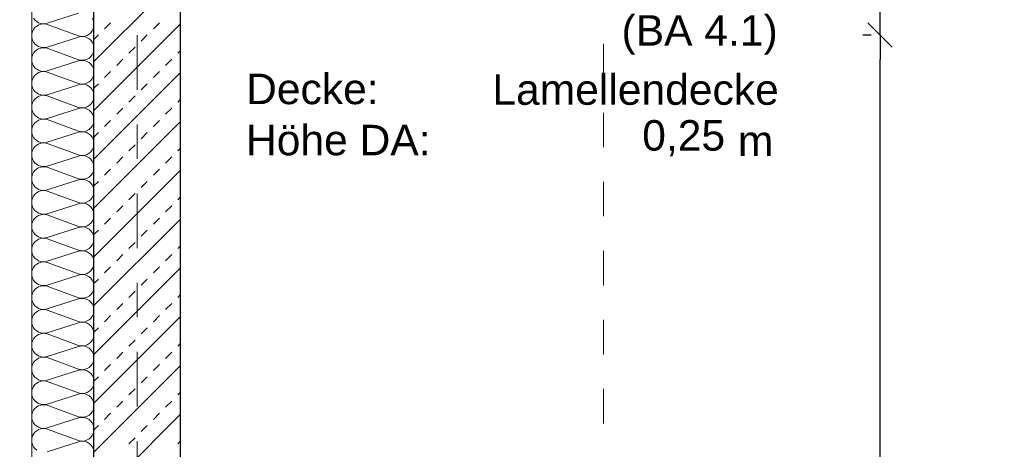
# Model space of a CAD drawing. Header units: metres. Extents: x -45.2 to 14.3, y -31.8 to 10.2.
# Tile 10 of 148: x -39.5 to -36.6, y -18.8 to -17.6. Entities that reach past the tile are written whole.
import ezdxf

# ---------------------------------------------------------------- set-up
doc = ezdxf.new("R2010")
doc.units = ezdxf.units.M
doc.header["$LTSCALE"] = 0.05
doc.linetypes.add('Achsen 01', pattern=[5.291531, 3.175, -1.058062, 0.352704, -0.705764])
doc.linetypes.add('Raster 01', pattern=[2, 1, -1])
doc.layers.get('0').update_dxf_attribs({"lineweight": 25})
for name, color, linetype, lineweight in [('013_Beton und Stahlbetonarbeiten-330 Außenwände', 7, 'Continuous', 25), ('AV1-Einrichtung Bemaßung', 7, 'Continuous', 9), ('AV1-Stempel-Raumstempel', 7, 'Continuous', 9)]:
    doc.layers.add(name, color=color, linetype=linetype, lineweight=lineweight)
for name, color, linetype, lineweight, true_color in [('014_Fassadenarbeiten-000 Aufsicht Betonfertigteile', 7, 'Continuous', 9, 0xc0c0c0), ('014_Fassadenarbeiten-330 mineralische Dämmung', 7, 'Continuous', 9, 0x666666), ('AV1-Achsen', 1, 'Achsen 01', 18, 0xff0000), ('AV1-Raster', 7, 'Raster 01', 9, 0xa6a6a6)]:
    doc.layers.add(name, color=color, linetype=linetype, lineweight=lineweight, true_color=true_color)
doc.styles.add('Arial', font='arial.ttf')

msp = doc.modelspace()

# ---------------------------------------------------------------- linework, layer by layer
at = {"color": 0, "linetype": 'ByBlock', "lineweight": -2}
for q in [(-36.9989, -17.5543), (-36.9989, -17.6957)]:
    msp.add_line((-36.9989, -17.625), q, dxfattribs=at)
at = {"color": 0, "linetype": 'Continuous', "lineweight": 15}
for p, q in [((-36.9636, -17.6604), (-37.0343, -17.5896)), ((-37.0343, -17.5896), (-36.9636, -17.6604))]:
    msp.add_line(p, q, dxfattribs=at)
at = {"layer": '013_Beton und Stahlbetonarbeiten-330 Außenwände', "color": 251, "linetype": 'Continuous', "lineweight": 13, "true_color": 0x4c4c4c}
for p, q in [((-39.025, -17.4517), (-39.275, -17.7017)), ((-39.025, -17.5932), (-39.275, -17.8432)), ((-39.2444, -17.607), (-39.2267, -17.5893)), ((-39.103, -17.607), (-39.0853, -17.5893)), ((-39.275, -17.6375), (-39.2621, -17.6246)), ((-39.1384, -17.6423), (-39.1207, -17.6246)), ((-39.1737, -17.6777), (-39.156, -17.66)), ((-39.0323, -17.6777), (-39.025, -17.6704)), ((-39.2091, -17.713), (-39.1914, -17.6953)), ((-39.0676, -17.713), (-39.05, -17.6953)), ((-39.2444, -17.7484), (-39.2267, -17.7307)), ((-39.103, -17.7484), (-39.0853, -17.7307)), ((-39.025, -17.7346), (-39.275, -17.9846)), ((-39.275, -17.779), (-39.2621, -17.7661)), ((-39.1384, -17.7837), (-39.1207, -17.7661)), ((-39.1737, -17.8191), (-39.156, -17.8014)), ((-39.0323, -17.8191), (-39.025, -17.8118)), ((-39.2091, -17.8544), (-39.1914, -17.8368)), ((-39.0676, -17.8544), (-39.05, -17.8368)), ((-39.2444, -17.8898), (-39.2267, -17.8721)), ((-39.103, -17.8898), (-39.0853, -17.8721)), ((-39.025, -17.876), (-39.275, -18.126)), ((-39.275, -17.9204), (-39.2621, -17.9075)), ((-39.1384, -17.9252), (-39.1207, -17.9075)), ((-39.1737, -17.9605), (-39.156, -17.9428)), ((-39.0323, -17.9605), (-39.025, -17.9532)), ((-39.2091, -17.9959), (-39.1914, -17.9782)), ((-39.0676, -17.9959), (-39.05, -17.9782)), ((-39.2444, -18.0312), (-39.2267, -18.0135)), ((-39.103, -18.0312), (-39.0853, -18.0135)), ((-39.025, -18.0174), (-39.275, -18.2674)), ((-39.275, -18.0618), (-39.2621, -18.0489)), ((-39.1384, -18.0666), (-39.1207, -18.0489)), ((-39.1737, -18.1019), (-39.156, -18.0843)), ((-39.0323, -18.1019), (-39.025, -18.0946)), ((-39.2091, -18.1373), (-39.1914, -18.1196)), ((-39.0676, -18.1373), (-39.05, -18.1196)), ((-39.025, -18.1588), (-39.275, -18.4088)), ((-39.2444, -18.1726), (-39.2267, -18.155)), ((-39.103, -18.1726), (-39.0853, -18.155)), ((-39.275, -18.2032), (-39.2621, -18.1903)), ((-39.1384, -18.208), (-39.1207, -18.1903)), ((-39.1737, -18.2434), (-39.156, -18.2257)), ((-39.0323, -18.2434), (-39.025, -18.2361)), ((-39.2091, -18.2787), (-39.1914, -18.261)), ((-39.0676, -18.2787), (-39.05, -18.261)), ((-39.025, -18.3003), (-39.275, -18.5503)), ((-39.2444, -18.3141), (-39.2267, -18.2964)), ((-39.103, -18.3141), (-39.0853, -18.2964)), ((-39.275, -18.3446), (-39.2621, -18.3317)), ((-39.1384, -18.3494), (-39.1207, -18.3317)), ((-39.1737, -18.3848), (-39.156, -18.3671)), ((-39.0323, -18.3848), (-39.025, -18.3775)), ((-39.2091, -18.4201), (-39.1914, -18.4025)), ((-39.0676, -18.4201), (-39.05, -18.4025)), ((-39.025, -18.4417), (-39.275, -18.6917)), ((-39.2444, -18.4555), (-39.2267, -18.4378)), ((-39.103, -18.4555), (-39.0853, -18.4378)), ((-39.275, -18.4861), (-39.2621, -18.4732)), ((-39.1384, -18.4908), (-39.1207, -18.4732)), ((-39.1737, -18.5262), (-39.156, -18.5085)), ((-39.0323, -18.5262), (-39.025, -18.5189)), ((-39.2091, -18.5616), (-39.1914, -18.5439)), ((-39.0676, -18.5616), (-39.05, -18.5439)), ((-39.025, -18.5831), (-39.275, -18.8331)), ((-39.2444, -18.5969), (-39.2267, -18.5792)), ((-39.103, -18.5969), (-39.0853, -18.5792)), ((-39.275, -18.6275), (-39.2621, -18.6146)), ((-39.1384, -18.6323), (-39.1207, -18.6146)), ((-39.1737, -18.6676), (-39.156, -18.6499)), ((-39.0323, -18.6676), (-39.025, -18.6603)), ((-39.2091, -18.703), (-39.1914, -18.6853)), ((-39.0676, -18.703), (-39.05, -18.6853)), ((-39.025, -18.7245), (-39.275, -18.9745)), ((-39.2444, -18.7383), (-39.2267, -18.7207)), ((-39.103, -18.7383), (-39.0853, -18.7207)), ((-39.275, -18.7689), (-39.2621, -18.756)), ((-39.1384, -18.7737), (-39.1207, -18.756)), ((-39.1737, -18.809), (-39.156, -18.7914)), ((-39.0323, -18.809), (-39.025, -18.8017))]:
    msp.add_line(p, q, dxfattribs=at)
at = {"layer": '013_Beton und Stahlbetonarbeiten-330 Außenwände'}
msp.add_lwpolyline([(-39.275, 0.125), (-18.775, 0.125), (-18.775, -0.125), (-39.025, -0.125), (-39.025, -21.725), (-39.275, -21.725)], close=True, dxfattribs=at)
at = {"layer": '014_Fassadenarbeiten-000 Aufsicht Betonfertigteile'}
msp.add_lwpolyline([(-39.455, 0.305), (-39.455, -21.905), (-39.825, -22.275), (-39.825, 0.675)], close=True, dxfattribs=at)
at = {"layer": '014_Fassadenarbeiten-330 mineralische Dämmung'}
msp.add_lwpolyline([(-18.9, 0.305), (-18.9, 0.125), (-39.275, 0.125), (-39.275, -21.725), (-39.15, -21.725), (-39.15, -21.905), (-39.455, -21.905), (-39.455, 0.305)], close=True, dxfattribs=at)
for points in [[(-39.4408, -18.827), (-39.4457, -18.8227), (-39.4497, -18.8175), (-39.4526, -18.8118), (-39.4544, -18.8056), (-39.455, -18.7991), (-39.4544, -18.7927), (-39.4526, -18.7864), (-39.4497, -18.7807), (-39.4457, -18.7756), (-39.4408, -18.7713), (-39.4353, -18.768), (-39.4292, -18.7658), (-39.4228, -18.7647), (-39.4163, -18.7649), (-39.41, -18.7663), (-39.32, -18.7996), (-39.32, -18.7996), (-39.3137, -18.801), (-39.3072, -18.8012), (-39.3008, -18.8002), (-39.2947, -18.798), (-39.2892, -18.7946), (-39.2843, -18.7904), (-39.2803, -18.7852), (-39.2774, -18.7795), (-39.2756, -18.7733), (-39.275, -18.7668), (-39.2756, -18.7604), (-39.2774, -18.7541), (-39.2803, -18.7484), (-39.2843, -18.7433), (-39.2892, -18.739), (-39.2947, -18.7357), (-39.3008, -18.7335), (-39.3072, -18.7324), (-39.3137, -18.7326), (-39.32, -18.734), (-39.41, -18.7629), (-39.41, -18.7629), (-39.4163, -18.7643), (-39.4228, -18.7645), (-39.4292, -18.7635), (-39.4353, -18.7613), (-39.4408, -18.758), (-39.4457, -18.7537), (-39.4497, -18.7486), (-39.4526, -18.7428), (-39.4544, -18.7366), (-39.455, -18.7302), (-39.4544, -18.7237), (-39.4526, -18.7175), (-39.4497, -18.7117), (-39.4457, -18.7066), (-39.4408, -18.7023), (-39.4353, -18.699), (-39.4292, -18.6968), (-39.4228, -18.6958), (-39.4163, -18.696), (-39.41, -18.6974), (-39.32, -18.7306), (-39.32, -18.7306), (-39.3137, -18.732), (-39.3072, -18.7322), (-39.3008, -18.7312), (-39.2947, -18.729), (-39.2892, -18.7257), (-39.2843, -18.7214), (-39.2803, -18.7163), (-39.2774, -18.7105), (-39.2756, -18.7043), (-39.275, -18.6979), (-39.2756, -18.6914), (-39.2774, -18.6852), (-39.2803, -18.6794), (-39.2843, -18.6743), (-39.2892, -18.67), (-39.2947, -18.6667), (-39.3008, -18.6645), (-39.3072, -18.6635), (-39.3137, -18.6637), (-39.32, -18.6651), (-39.41, -18.694), (-39.41, -18.694), (-39.4163, -18.6954), (-39.4228, -18.6956), (-39.4292, -18.6946), (-39.4353, -18.6924), (-39.4408, -18.6891), (-39.4457, -18.6848), (-39.4497, -18.6797), (-39.4526, -18.6739), (-39.4544, -18.6677), (-39.455, -18.6612), (-39.4544, -18.6548), (-39.4526, -18.6486), (-39.4497, -18.6428), (-39.4457, -18.6377), (-39.4408, -18.6334), (-39.4353, -18.6301), (-39.4292, -18.6279), (-39.4228, -18.6268), (-39.4163, -18.627), (-39.41, -18.6284), (-39.32, -18.6617), (-39.32, -18.6617), (-39.3137, -18.6631), (-39.3072, -18.6633), (-39.3008, -18.6623), (-39.2947, -18.6601), (-39.2892, -18.6568), (-39.2843, -18.6525), (-39.2803, -18.6474), (-39.2774, -18.6416), (-39.2756, -18.6354), (-39.275, -18.6289), (-39.2756, -18.6225), (-39.2774, -18.6163), (-39.2803, -18.6105), (-39.2843, -18.6054), (-39.2892, -18.6011), (-39.2947, -18.5978), (-39.3008, -18.5956), (-39.3072, -18.5945), (-39.3137, -18.5947), (-39.32, -18.5961), (-39.41, -18.6251), (-39.41, -18.6251), (-39.4163, -18.6265), (-39.4228, -18.6266), (-39.4292, -18.6256), (-39.4353, -18.6234), (-39.4408, -18.6201), (-39.4457, -18.6158), (-39.4497, -18.6107), (-39.4526, -18.6049), (-39.4544, -18.5987), (-39.455, -18.5923), (-39.4544, -18.5858), (-39.4526, -18.5796), (-39.4497, -18.5738), (-39.4457, -18.5687), (-39.4408, -18.5644), (-39.4353, -18.5611), (-39.4292, -18.5589), (-39.4228, -18.5579), (-39.4163, -18.5581), (-39.41, -18.5595), (-39.32, -18.5928), (-39.32, -18.5928), (-39.3137, -18.5942), (-39.3072, -18.5943), (-39.3008, -18.5933), (-39.2947, -18.5911), (-39.2892, -18.5878), (-39.2843, -18.5835), (-39.2803, -18.5784), (-39.2774, -18.5726), (-39.2756, -18.5664), (-39.275, -18.56), (-39.2756, -18.5535), (-39.2774, -18.5473), (-39.2803, -18.5415), (-39.2843, -18.5364), (-39.2892, -18.5321), (-39.2947, -18.5288), (-39.3008, -18.5266), (-39.3072, -18.5256), (-39.3137, -18.5258), (-39.32, -18.5272), (-39.41, -18.5561), (-39.41, -18.5561), (-39.4163, -18.5575), (-39.4228, -18.5577), (-39.4292, -18.5567), (-39.4353, -18.5545), (-39.4408, -18.5512), (-39.4457, -18.5469), (-39.4497, -18.5418), (-39.4526, -18.536), (-39.4544, -18.5298), (-39.455, -18.5233), (-39.4544, -18.5169), (-39.4526, -18.5107), (-39.4497, -18.5049), (-39.4457, -18.4998), (-39.4408, -18.4955), (-39.4353, -18.4922), (-39.4292, -18.49), (-39.4228, -18.489), (-39.4163, -18.4891), (-39.41, -18.4905), (-39.32, -18.5238), (-39.32, -18.5238), (-39.3137, -18.5252), (-39.3072, -18.5254), (-39.3008, -18.5244), (-39.2947, -18.5222), (-39.2892, -18.5189), (-39.2843, -18.5146), (-39.2803, -18.5095), (-39.2774, -18.5037), (-39.2756, -18.4975), (-39.275, -18.491), (-39.2756, -18.4846), (-39.2774, -18.4784), (-39.2803, -18.4726), (-39.2843, -18.4675), (-39.2892, -18.4632), (-39.2947, -18.4599), (-39.3008, -18.4577), (-39.3072, -18.4567), (-39.3137, -18.4568), (-39.32, -18.4582), (-39.41, -18.4872), (-39.41, -18.4872), (-39.4163, -18.4886), (-39.4228, -18.4888), (-39.4292, -18.4877), (-39.4353, -18.4855), (-39.4408, -18.4822), (-39.4457, -18.4779), (-39.4497, -18.4728), (-39.4526, -18.4671), (-39.4544, -18.4608), (-39.455, -18.4544), (-39.4544, -18.4479), (-39.4526, -18.4417), (-39.4497, -18.4359), (-39.4457, -18.4308), (-39.4408, -18.4265), (-39.4353, -18.4232), (-39.4292, -18.421), (-39.4228, -18.42), (-39.4163, -18.4202), (-39.41, -18.4216), (-39.32, -18.4549), (-39.32, -18.4549), (-39.3137, -18.4563), (-39.3072, -18.4565), (-39.3008, -18.4554), (-39.2947, -18.4532), (-39.2892, -18.4499), (-39.2843, -18.4456), (-39.2803, -18.4405), (-39.2774, -18.4347), (-39.2756, -18.4285), (-39.275, -18.4221), (-39.2756, -18.4156), (-39.2774, -18.4094), (-39.2803, -18.4037), (-39.2843, -18.3985), (-39.2892, -18.3942), (-39.2947, -18.3909), (-39.3008, -18.3887), (-39.3072, -18.3877), (-39.3137, -18.3879), (-39.32, -18.3893), (-39.41, -18.4182), (-39.41, -18.4182), (-39.4163, -18.4196), (-39.4228, -18.4198), (-39.4292, -18.4188), (-39.4353, -18.4166), (-39.4408, -18.4133), (-39.4457, -18.409), (-39.4497, -18.4039), (-39.4526, -18.3981), (-39.4544, -18.3919), (-39.455, -18.3854), (-39.4544, -18.379), (-39.4526, -18.3728), (-39.4497, -18.367), (-39.4457, -18.3619), (-39.4408, -18.3576), (-39.4353, -18.3543), (-39.4292, -18.3521), (-39.4228, -18.3511), (-39.4163, -18.3513), (-39.41, -18.3527), (-39.32, -18.3859), (-39.32, -18.3859), (-39.3137, -18.3873), (-39.3072, -18.3875), (-39.3008, -18.3865), (-39.2947, -18.3843), (-39.2892, -18.381), (-39.2843, -18.3767), (-39.2803, -18.3716), (-39.2774, -18.3658), (-39.2756, -18.3596), (-39.275, -18.3531), (-39.2756, -18.3467), (-39.2774, -18.3405), (-39.2803, -18.3347), (-39.2843, -18.3296), (-39.2892, -18.3253), (-39.2947, -18.322), (-39.3008, -18.3198), (-39.3072, -18.3188), (-39.3137, -18.319), (-39.32, -18.3204), (-39.41, -18.3493), (-39.41, -18.3493), (-39.4163, -18.3507), (-39.4228, -18.3509), (-39.4292, -18.3498), (-39.4353, -18.3476), (-39.4408, -18.3443), (-39.4457, -18.3401), (-39.4497, -18.3349), (-39.4526, -18.3292), (-39.4544, -18.3229), (-39.455, -18.3165), (-39.4544, -18.31), (-39.4526, -18.3038), (-39.4497, -18.2981), (-39.4457, -18.2929), (-39.4408, -18.2887), (-39.4353, -18.2853), (-39.4292, -18.2831), (-39.4228, -18.2821), (-39.4163, -18.2823), (-39.41, -18.2837), (-39.32, -18.317), (-39.32, -18.317), (-39.3137, -18.3184), (-39.3072, -18.3186), (-39.3008, -18.3175), (-39.2947, -18.3153), (-39.2892, -18.312), (-39.2843, -18.3077), (-39.2803, -18.3026), (-39.2774, -18.2969), (-39.2756, -18.2906), (-39.275, -18.2842), (-39.2756, -18.2778), (-39.2774, -18.2715), (-39.2803, -18.2658), (-39.2843, -18.2606), (-39.2892, -18.2564), (-39.2947, -18.2531), (-39.3008, -18.2509), (-39.3072, -18.2498), (-39.3137, -18.25), (-39.32, -18.2514), (-39.41, -18.2803), (-39.41, -18.2803), (-39.4163, -18.2817), (-39.4228, -18.2819), (-39.4292, -18.2809), (-39.4353, -18.2787), (-39.4408, -18.2754), (-39.4457, -18.2711), (-39.4497, -18.266), (-39.4526, -18.2602), (-39.4544, -18.254), (-39.455, -18.2476), (-39.4544, -18.2411), (-39.4526, -18.2349), (-39.4497, -18.2291), (-39.4457, -18.224), (-39.4408, -18.2197), (-39.4353, -18.2164), (-39.4292, -18.2142), (-39.4228, -18.2132), (-39.4163, -18.2134), (-39.41, -18.2148), (-39.32, -18.248), (-39.32, -18.248), (-39.3137, -18.2494), (-39.3072, -18.2496), (-39.3008, -18.2486), (-39.2947, -18.2464), (-39.2892, -18.2431), (-39.2843, -18.2388), (-39.2803, -18.2337), (-39.2774, -18.2279), (-39.2756, -18.2217), (-39.275, -18.2153), (-39.2756, -18.2088), (-39.2774, -18.2026), (-39.2803, -18.1968), (-39.2843, -18.1917), (-39.2892, -18.1874), (-39.2947, -18.1841), (-39.3008, -18.1819), (-39.3072, -18.1809), (-39.3137, -18.1811), (-39.32, -18.1825), (-39.41, -18.2114), (-39.41, -18.2114), (-39.4163, -18.2128), (-39.4228, -18.213), (-39.4292, -18.212), (-39.4353, -18.2098), (-39.4408, -18.2064), (-39.4457, -18.2022), (-39.4497, -18.197), (-39.4526, -18.1913), (-39.4544, -18.1851), (-39.455, -18.1786), (-39.4544, -18.1722), (-39.4526, -18.1659), (-39.4497, -18.1602), (-39.4457, -18.155), (-39.4408, -18.1508), (-39.4353, -18.1475), (-39.4292, -18.1453), (-39.4228, -18.1442), (-39.4163, -18.1444), (-39.41, -18.1458), (-39.32, -18.1791), (-39.32, -18.1791), (-39.3137, -18.1805), (-39.3072, -18.1807), (-39.3008, -18.1797), (-39.2947, -18.1774), (-39.2892, -18.1741), (-39.2843, -18.1699), (-39.2803, -18.1647), (-39.2774, -18.159), (-39.2756, -18.1528), (-39.275, -18.1463), (-39.2756, -18.1399), (-39.2774, -18.1336), (-39.2803, -18.1279), (-39.2843, -18.1228), (-39.2892, -18.1185), (-39.2947, -18.1152), (-39.3008, -18.113), (-39.3072, -18.1119), (-39.3137, -18.1121), (-39.32, -18.1135), (-39.41, -18.1424), (-39.41, -18.1424), (-39.4163, -18.1438), (-39.4228, -18.144), (-39.4292, -18.143), (-39.4353, -18.1408), (-39.4408, -18.1375), (-39.4457, -18.1332), (-39.4497, -18.1281), (-39.4526, -18.1223), (-39.4544, -18.1161), (-39.455, -18.1097), (-39.4544, -18.1032), (-39.4526, -18.097), (-39.4497, -18.0912), (-39.4457, -18.0861), (-39.4408, -18.0818), (-39.4353, -18.0785), (-39.4292, -18.0763), (-39.4228, -18.0753), (-39.4163, -18.0755), (-39.41, -18.0769), (-39.32, -18.1101), (-39.32, -18.1101), (-39.3137, -18.1115), (-39.3072, -18.1117), (-39.3008, -18.1107), (-39.2947, -18.1085), (-39.2892, -18.1052), (-39.2843, -18.1009), (-39.2803, -18.0958), (-39.2774, -18.09), (-39.2756, -18.0838), (-39.275, -18.0774), (-39.2756, -18.0709), (-39.2774, -18.0647), (-39.2803, -18.0589), (-39.2843, -18.0538), (-39.2892, -18.0495), (-39.2947, -18.0462), (-39.3008, -18.044), (-39.3072, -18.043), (-39.3137, -18.0432), (-39.32, -18.0446), (-39.41, -18.0735), (-39.41, -18.0735), (-39.4163, -18.0749), (-39.4228, -18.0751), (-39.4292, -18.0741), (-39.4353, -18.0719), (-39.4408, -18.0686), (-39.4457, -18.0643), (-39.4497, -18.0592), (-39.4526, -18.0534), (-39.4544, -18.0472), (-39.455, -18.0407), (-39.4544, -18.0343), (-39.4526, -18.0281), (-39.4497, -18.0223), (-39.4457, -18.0172), (-39.4408, -18.0129), (-39.4353, -18.0096), (-39.4292, -18.0074), (-39.4228, -18.0063), (-39.4163, -18.0065), (-39.41, -18.0079), (-39.32, -18.0412), (-39.32, -18.0412), (-39.3137, -18.0426), (-39.3072, -18.0428), (-39.3008, -18.0418), (-39.2947, -18.0396), (-39.2892, -18.0363), (-39.2843, -18.032), (-39.2803, -18.0268), (-39.2774, -18.0211), (-39.2756, -18.0149), (-39.275, -18.0084), (-39.2756, -18.002), (-39.2774, -17.9958), (-39.2803, -17.99), (-39.2843, -17.9849), (-39.2892, -17.9806), (-39.2947, -17.9773), (-39.3008, -17.9751), (-39.3072, -17.974), (-39.3137, -17.9742), (-39.32, -17.9756), (-39.41, -18.0046), (-39.41, -18.0046), (-39.4163, -18.006), (-39.4228, -18.0061), (-39.4292, -18.0051), (-39.4353, -18.0029), (-39.4408, -17.9996), (-39.4457, -17.9953), (-39.4497, -17.9902), (-39.4526, -17.9844), (-39.4544, -17.9782), (-39.455, -17.9718), (-39.4544, -17.9653), (-39.4526, -17.9591), (-39.4497, -17.9533), (-39.4457, -17.9482), (-39.4408, -17.9439), (-39.4353, -17.9406), (-39.4292, -17.9384), (-39.4228, -17.9374), (-39.4163, -17.9376), (-39.41, -17.939), (-39.32, -17.9723), (-39.32, -17.9723), (-39.3137, -17.9737), (-39.3072, -17.9738), (-39.3008, -17.9728), (-39.2947, -17.9706), (-39.2892, -17.9673), (-39.2843, -17.963), (-39.2803, -17.9579), (-39.2774, -17.9521), (-39.2756, -17.9459), (-39.275, -17.9395), (-39.2756, -17.933), (-39.2774, -17.9268), (-39.2803, -17.921), (-39.2843, -17.9159), (-39.2892, -17.9116), (-39.2947, -17.9083), (-39.3008, -17.9061), (-39.3072, -17.9051), (-39.3137, -17.9053), (-39.32, -17.9067), (-39.41, -17.9356), (-39.41, -17.9356), (-39.4163, -17.937), (-39.4228, -17.9372), (-39.4292, -17.9362), (-39.4353, -17.934), (-39.4408, -17.9307), (-39.4457, -17.9264), (-39.4497, -17.9213), (-39.4526, -17.9155), (-39.4544, -17.9093), (-39.455, -17.9028), (-39.4544, -17.8964), (-39.4526, -17.8902), (-39.4497, -17.8844), (-39.4457, -17.8793), (-39.4408, -17.875), (-39.4353, -17.8717), (-39.4292, -17.8695), (-39.4228, -17.8685), (-39.4163, -17.8686), (-39.41, -17.87), (-39.32, -17.9033), (-39.32, -17.9033), (-39.3137, -17.9047), (-39.3072, -17.9049), (-39.3008, -17.9039), (-39.2947, -17.9017), (-39.2892, -17.8984), (-39.2843, -17.8941), (-39.2803, -17.889), (-39.2774, -17.8832), (-39.2756, -17.877), (-39.275, -17.8705), (-39.2756, -17.8641), (-39.2774, -17.8579), (-39.2803, -17.8521), (-39.2843, -17.847), (-39.2892, -17.8427), (-39.2947, -17.8394), (-39.3008, -17.8372), (-39.3072, -17.8362), (-39.3137, -17.8363), (-39.32, -17.8377), (-39.41, -17.8667), (-39.41, -17.8667), (-39.4163, -17.8681), (-39.4228, -17.8683), (-39.4292, -17.8672), (-39.4353, -17.865), (-39.4408, -17.8617), (-39.4457, -17.8574), (-39.4497, -17.8523), (-39.4526, -17.8465), (-39.4544, -17.8403), (-39.455, -17.8339), (-39.4544, -17.8274), (-39.4526, -17.8212), (-39.4497, -17.8154), (-39.4457, -17.8103), (-39.4408, -17.806), (-39.4353, -17.8027), (-39.4292, -17.8005), (-39.4228, -17.7995), (-39.4163, -17.7997), (-39.41, -17.8011), (-39.32, -17.8344), (-39.32, -17.8344), (-39.3137, -17.8358), (-39.3072, -17.836), (-39.3008, -17.8349), (-39.2947, -17.8327), (-39.2892, -17.8294), (-39.2843, -17.8251), (-39.2803, -17.82), (-39.2774, -17.8142), (-39.2756, -17.808), (-39.275, -17.8016), (-39.2756, -17.7951), (-39.2774, -17.7889), (-39.2803, -17.7831), (-39.2843, -17.778), (-39.2892, -17.7737), (-39.2947, -17.7704), (-39.3008, -17.7682), (-39.3072, -17.7672), (-39.3137, -17.7674), (-39.32, -17.7688), (-39.41, -17.7977), (-39.41, -17.7977), (-39.4163, -17.7991), (-39.4228, -17.7993), (-39.4292, -17.7983), (-39.4353, -17.7961), (-39.4408, -17.7928), (-39.4457, -17.7885), (-39.4497, -17.7834), (-39.4526, -17.7776), (-39.4544, -17.7714), (-39.455, -17.7649), (-39.4544, -17.7585), (-39.4526, -17.7523), (-39.4497, -17.7465), (-39.4457, -17.7414), (-39.4408, -17.7371), (-39.4353, -17.7338), (-39.4292, -17.7316), (-39.4228, -17.7306), (-39.4163, -17.7308), (-39.41, -17.7322), (-39.32, -17.7654), (-39.32, -17.7654), (-39.3137, -17.7668), (-39.3072, -17.767), (-39.3008, -17.766), (-39.2947, -17.7638), (-39.2892, -17.7605), (-39.2843, -17.7562), (-39.2803, -17.7511), (-39.2774, -17.7453), (-39.2756, -17.7391), (-39.275, -17.7326), (-39.2756, -17.7262), (-39.2774, -17.72), (-39.2803, -17.7142), (-39.2843, -17.7091), (-39.2892, -17.7048), (-39.2947, -17.7015), (-39.3008, -17.6993), (-39.3072, -17.6983), (-39.3137, -17.6985), (-39.32, -17.6999), (-39.41, -17.7288), (-39.41, -17.7288), (-39.4163, -17.7302), (-39.4228, -17.7304), (-39.4292, -17.7293), (-39.4353, -17.7271), (-39.4408, -17.7238), (-39.4457, -17.7195), (-39.4497, -17.7144), (-39.4526, -17.7087), (-39.4544, -17.7024), (-39.455, -17.696), (-39.4544, -17.6895), (-39.4526, -17.6833), (-39.4497, -17.6776), (-39.4457, -17.6724), (-39.4408, -17.6681), (-39.4353, -17.6648), (-39.4292, -17.6626), (-39.4228, -17.6616), (-39.4163, -17.6618), (-39.41, -17.6632), (-39.32, -17.6965), (-39.32, -17.6965), (-39.3137, -17.6979), (-39.3072, -17.6981), (-39.3008, -17.697), (-39.2947, -17.6948), (-39.2892, -17.6915), (-39.2843, -17.6872), (-39.2803, -17.6821), (-39.2774, -17.6764), (-39.2756, -17.6701), (-39.275, -17.6637), (-39.2756, -17.6572), (-39.2774, -17.651), (-39.2803, -17.6453), (-39.2843, -17.6401), (-39.2892, -17.6359), (-39.2947, -17.6326), (-39.3008, -17.6303), (-39.3072, -17.6293), (-39.3137, -17.6295), (-39.32, -17.6309), (-39.41, -17.6598), (-39.41, -17.6598), (-39.4163, -17.6612), (-39.4228, -17.6614), (-39.4292, -17.6604), (-39.4353, -17.6582), (-39.4408, -17.6549), (-39.4457, -17.6506), (-39.4497, -17.6455), (-39.4526, -17.6397), (-39.4544, -17.6335), (-39.455, -17.627), (-39.4544, -17.6206), (-39.4526, -17.6144), (-39.4497, -17.6086), (-39.4457, -17.6035), (-39.4408, -17.5992), (-39.4353, -17.5959), (-39.4292, -17.5937), (-39.4228, -17.5927), (-39.4163, -17.5929), (-39.41, -17.5943), (-39.32, -17.6275), (-39.32, -17.6275), (-39.3137, -17.6289), (-39.3072, -17.6291), (-39.3008, -17.6281), (-39.2947, -17.6259), (-39.2892, -17.6226), (-39.2843, -17.6183), (-39.2803, -17.6132), (-39.2774, -17.6074), (-39.2756, -17.6012), (-39.275, -17.5947), (-39.2756, -17.5883), (-39.2774, -17.5821), (-39.2803, -17.5763)], [(-39.32, -17.562), (-39.41, -17.5909), (-39.41, -17.5909), (-39.4163, -17.5923), (-39.4228, -17.5925), (-39.4292, -17.5915), (-39.4353, -17.5892), (-39.4408, -17.5859), (-39.4457, -17.5817), (-39.4497, -17.5765)], [(-39.2756, -18.8293), (-39.2774, -18.8231), (-39.2803, -18.8173), (-39.2843, -18.8122), (-39.2892, -18.8079), (-39.2947, -18.8046), (-39.3008, -18.8024), (-39.3072, -18.8014), (-39.3137, -18.8016), (-39.32, -18.803), (-39.41, -18.8319)]]:
    msp.add_lwpolyline(points, dxfattribs=at)
at = {"layer": 'AV1-Achsen'}
msp.add_line((-39.15, -26.5), (-39.15, 4.9), dxfattribs=at)
at = {"layer": 'AV1-Einrichtung Bemaßung', "color": 0, "lineweight": -2}
for p, q in [((-37.025, -17.625), (-37.0489, -17.625)), ((-37.025, -17.625), (-37.0489, -17.625)), ((-36.9989, -21.4043), (-36.9989, -17.6957))]:
    msp.add_line(p, q, dxfattribs=at)
at = {"layer": 'AV1-Raster'}
msp.add_line((-37.8, -22.95), (-37.8, 1.35), dxfattribs=at)
at = {"layer": 'Defpoints', "color": 0, "lineweight": 0}
msp.add_line((-36.9989, -17.625), (-36.9989, -17.625), dxfattribs=at)

# ---------------------------------------------------------------- texts
at = {"layer": 'AV1-Stempel-Raumstempel', "attachment_point": 7, "style": 'Arial'}
for s, insert, char_height in [('(BA 4.1)', (-37.7475, -17.6822), 0.08826), ('Decke:', (-38.8345, -17.8264), 0.08826), ('Lamellendecke', (-38.1215, -17.8282), 0.088263), ('Höhe DA:', (-38.8349, -17.9745), 0.08826), ('0,25', (-37.6876, -17.9761), 0.08826), ('m', (-37.4107, -17.9758), 0.0883)]:
    msp.add_mtext(s, dxfattribs=dict(at, insert=insert, char_height=char_height))

doc.saveas('drawing.dxf')
